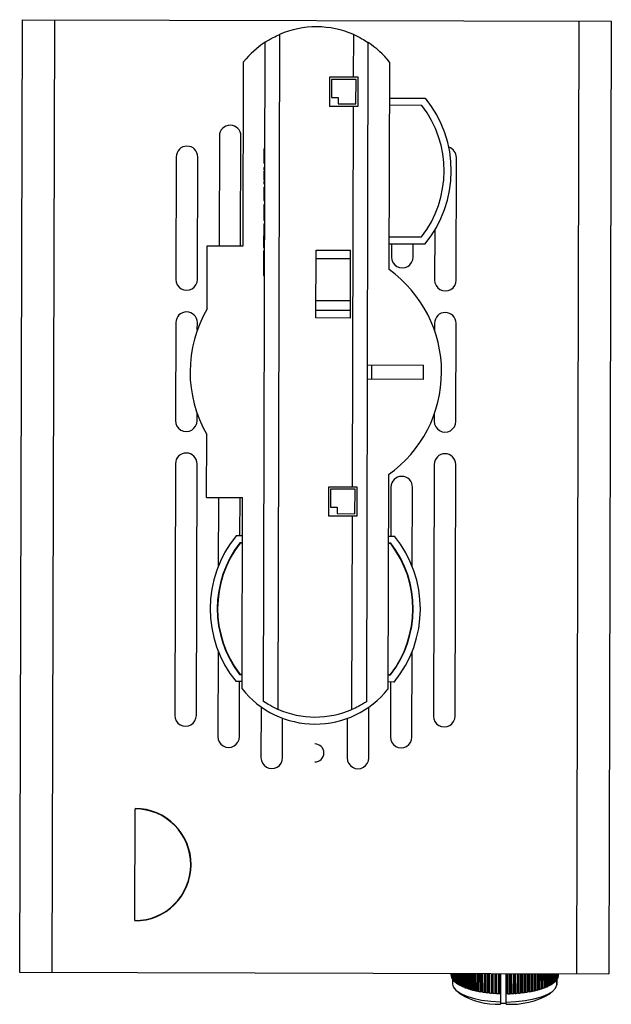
# Model space of a CAD drawing. Header units: millimetres. Extents: x 26 to 136, y 81 to 343.
# Tile 1 of 6: x 40 to 122, y 81 to 217. Entities that reach past the tile are written whole.
import ezdxf

# ---------------------------------------------------------------- set-up
doc = ezdxf.new("R2010")
doc.units = ezdxf.units.MM

msp = doc.modelspace()

# ---------------------------------------------------------------- linework, layer by layer
at = {"color": 7, "linetype": 'Continuous', "lineweight": 25}
for p, q in [((39.87, 217.49), (39.54, 84.99)), ((39.87, 217.49), (121.87, 217.28)), ((44.37, 217.48), (44.04, 84.98)), ((117.37, 217.3), (117.04, 84.8)), ((121.87, 217.28), (121.54, 84.78)), ((75.72, 215.43), (75.48, 121.56)), ((86, 209.47), (86.02, 215.41)), ((73.49, 122.65), (73.71, 214.36)), ((88.01, 214.32), (87.79, 122.61)), ((70.64, 186.01), (70.71, 211.63)), ((91.01, 211.58), (90.93, 182.72)), ((82.65, 209.48), (82.64, 205.48)), ((86.65, 209.47), (82.65, 209.48)), ((82.95, 209.18), (82.94, 206.68)), ((86.35, 209.17), (82.95, 209.18)), ((86.34, 205.77), (86.35, 209.17)), ((86.64, 205.47), (86.65, 209.47)), ((82.64, 205.48), (86.64, 205.47)), ((82.94, 206.68), (83.84, 206.68)), ((83.84, 206.68), (83.84, 205.78)), ((83.84, 205.78), (86.34, 205.77)), ((85.86, 152.47), (85.99, 205.47)), ((90.99, 206.58), (95.99, 206.57)), ((95.51, 205.57), (90.99, 205.58)), ((67.33, 201.32), (67.29, 186.02)), ((70.29, 186.01), (70.33, 201.31)), ((73.53, 199.51), (73.52, 197.53)), ((73.53, 199.51), (73.68, 199.51)), ((61.32, 198.4), (61.28, 181.35)), ((64.28, 181.35), (64.32, 198.4)), ((73.52, 197.53), (73.67, 197.53)), ((100.28, 181.26), (100.32, 198.31)), ((73.52, 196.91), (73.52, 196.59)), ((73.52, 196.91), (73.67, 196.91)), ((73.52, 196.59), (73.67, 196.59)), ((73.52, 196.58), (73.67, 196.58)), ((73.51, 195.01), (73.66, 195.01)), ((73.51, 194.98), (73.51, 194.66)), ((73.51, 194.98), (73.66, 194.98)), ((73.51, 194.66), (73.66, 194.66)), ((73.52, 195.77), (73.67, 195.77)), ((73.51, 194.17), (73.51, 192.33)), ((73.51, 194.17), (73.66, 194.17)), ((73.51, 192.33), (73.66, 192.33)), ((73.51, 191.79), (73.66, 191.79)), ((73.51, 191.79), (73.51, 191.09)), ((73.51, 191.09), (73.66, 191.09)), ((73.5, 189.1), (73.49, 185.78)), ((73.5, 190.3), (73.65, 190.3)), ((73.5, 189.59), (73.65, 189.59)), ((73.5, 189.55), (73.65, 189.55)), ((73.5, 189.1), (73.65, 189.1)), ((97.3, 188.18), (97.28, 181.27)), ((73.5, 187.44), (73.65, 187.44)), ((73.5, 187.39), (73.65, 187.39)), ((95.94, 186.27), (90.94, 186.28)), ((90.95, 187.28), (95.46, 187.27)), ((91.29, 186.28), (91.29, 184.46)), ((94.29, 184.45), (94.29, 186.27)), ((65.62, 177.28), (65.64, 186.02)), ((65.64, 186.02), (70.64, 186.01)), ((73.49, 185.78), (73.64, 185.78)), ((73.49, 185.33), (73.64, 185.33)), ((80.77, 176), (80.79, 185.43)), ((80.79, 185.43), (85.59, 185.42)), ((85.57, 175.99), (85.59, 185.42)), ((85.59, 184.23), (80.79, 184.24)), ((73.49, 183.45), (73.64, 183.45)), ((73.48, 181.92), (73.63, 181.92)), ((80.77, 178.44), (85.57, 178.43)), ((85.57, 177.02), (80.77, 177.03)), ((61.27, 175.35), (61.23, 161.71)), ((64.26, 174.36), (64.27, 175.35)), ((85.57, 175.99), (80.77, 176)), ((97.27, 175.27), (97.26, 174.28)), ((100.23, 161.62), (100.27, 175.26)), ((87.9, 169.47), (95.72, 169.45)), ((88.55, 167.47), (88.55, 169.47)), ((95.71, 167.45), (87.9, 167.47)), ((64.23, 161.71), (64.24, 162.7)), ((97.24, 162.61), (97.23, 161.62)), ((65.56, 151.02), (65.58, 159.76)), ((61.22, 155.71), (61.13, 120.71)), ((64.13, 120.71), (64.22, 155.71)), ((97.22, 155.62), (97.13, 120.62)), ((100.13, 120.62), (100.22, 155.62)), ((90.86, 154.2), (90.79, 124.37)), ((82.51, 152.48), (82.5, 148.48)), ((86.51, 152.47), (82.51, 152.48)), ((82.81, 152.18), (82.8, 149.68)), ((86.21, 152.17), (82.81, 152.18)), ((86.2, 148.77), (86.21, 152.17)), ((86.5, 148.47), (86.51, 152.47)), ((91.21, 152.46), (91.19, 145.67)), ((94.18, 141.42), (94.21, 152.45)), ((65.56, 151.02), (70.56, 151.01)), ((67.21, 151.02), (67.18, 141.48)), ((70.19, 145.72), (70.21, 151.01)), ((70.49, 124.42), (70.56, 151.01)), ((82.8, 149.68), (83.7, 149.68)), ((83.7, 149.68), (83.7, 148.78)), ((82.5, 148.48), (86.5, 148.47)), ((83.7, 148.78), (86.2, 148.77)), ((85.78, 121.54), (85.85, 148.47)), ((69.69, 145.72), (70.54, 145.72)), ((90.84, 145.67), (91.69, 145.66)), ((70.54, 144.72), (70.17, 144.72)), ((70.54, 144.67), (70.2, 144.67)), ((91.21, 144.67), (90.84, 144.67)), ((91.18, 144.62), (90.84, 144.62)), ((67.15, 129.66), (67.12, 117.77)), ((94.12, 117.71), (94.15, 129.6)), ((70.13, 126.42), (70.5, 126.42)), ((70.15, 126.47), (70.5, 126.47)), ((90.8, 126.42), (91.14, 126.42)), ((90.8, 126.37), (91.16, 126.37)), ((70.49, 125.42), (69.64, 125.42)), ((70.12, 117.76), (70.14, 125.42)), ((91.64, 125.36), (90.79, 125.37)), ((91.14, 125.37), (91.12, 117.71)), ((73.13, 121.91), (73.12, 114.83)), ((88.12, 114.79), (88.13, 121.88)), ((76.12, 114.82), (76.13, 120.33)), ((85.13, 120.31), (85.12, 114.8)), ((55.56, 92.18), (55.6, 107.71)), ((39.54, 84.99), (121.54, 84.78)), ((99.59, 84.84), (99.59, 84.52)), ((99.59, 84.59), (99.59, 84.84)), ((99.59, 84.59), (99.59, 84.59)), ((99.61, 84.41), (99.61, 84.84)), ((99.61, 84.41), (99.62, 84.4)), ((99.62, 84.84), (99.62, 84.34)), ((99.66, 84.23), (99.66, 84.84)), ((99.66, 84.23), (99.69, 84.22)), ((99.69, 84.84), (99.69, 84.16)), ((99.74, 84.06), (99.75, 84.84)), ((99.74, 84.06), (99.79, 84.05)), ((99.79, 84.84), (99.79, 83.99)), ((99.79, 83.98), (99.79, 83.35)), ((99.87, 83.88), (99.87, 84.84)), ((99.87, 83.88), (99.93, 83.87)), ((99.93, 84.84), (99.93, 83.81)), ((100.02, 83.71), (100.03, 84.84)), ((100.02, 83.71), (100.1, 83.7)), ((100.1, 84.84), (100.1, 83.65)), ((100.21, 83.55), (100.22, 84.84)), ((100.21, 83.55), (100.3, 83.54)), ((100.3, 84.84), (100.3, 83.48)), ((100.44, 83.39), (100.44, 84.84)), ((100.54, 84.84), (100.54, 83.32)), ((100.7, 83.23), (100.7, 84.84)), ((100.81, 84.84), (100.81, 83.17)), ((100.98, 83.08), (100.99, 84.84)), ((101.11, 84.84), (101.11, 83.02)), ((101.3, 82.94), (101.31, 84.83)), ((101.44, 84.83), (101.44, 82.89)), ((101.65, 82.81), (101.65, 84.83)), ((101.8, 84.83), (101.79, 82.76)), ((102.02, 82.68), (102.02, 84.83)), ((102.16, 82.68), (102.17, 84.83)), ((102.18, 84.83), (102.17, 82.63)), ((102.41, 82.57), (102.42, 84.83)), ((102.56, 82.57), (102.56, 84.83)), ((102.58, 84.83), (102.58, 82.52)), ((102.83, 82.46), (102.84, 84.83)), ((102.98, 82.47), (102.98, 84.83)), ((103.01, 84.83), (103.01, 82.42)), ((103.27, 82.36), (103.28, 84.83)), ((103.41, 82.38), (103.42, 84.83)), ((103.46, 84.83), (103.45, 82.33)), ((103.73, 82.28), (103.73, 84.83)), ((103.87, 82.29), (103.87, 84.83)), ((103.92, 84.83), (103.92, 82.25)), ((104.2, 82.2), (104.21, 84.83)), ((104.34, 82.22), (104.34, 84.83)), ((104.4, 84.83), (104.4, 82.18)), ((104.69, 82.14), (104.69, 84.83)), ((104.82, 82.16), (104.83, 84.83)), ((104.89, 84.83), (104.89, 82.12)), ((105.19, 82.09), (105.19, 84.82)), ((105.31, 82.11), (105.32, 84.82)), ((105.4, 84.82), (105.39, 82.07)), ((105.69, 82.05), (105.7, 84.82)), ((105.82, 82.08), (105.82, 84.82)), ((105.91, 84.82), (105.9, 82.04)), ((106.21, 82.02), (106.22, 84.82)), ((106.32, 82.05), (106.33, 84.82)), ((106.42, 84.82), (106.42, 82.01)), ((106.43, 82.01), (106.44, 84.82)), ((106.46, 84.82), (106.45, 80.66)), ((107.24, 84.82), (107.23, 82)), ((107.25, 82), (107.25, 84.82)), ((107.35, 82.04), (107.35, 84.82)), ((107.46, 84.82), (107.46, 82.01)), ((107.77, 82.01), (107.77, 84.82)), ((107.86, 82.05), (107.87, 84.82)), ((107.98, 84.82), (107.97, 82.02)), ((108.28, 82.04), (108.29, 84.82)), ((108.37, 82.08), (108.37, 84.82)), ((108.49, 84.82), (108.49, 82.05)), ((108.79, 82.07), (108.8, 84.82)), ((108.87, 82.11), (108.87, 84.82)), ((109, 84.82), (108.99, 82.09)), ((109.29, 82.12), (109.3, 84.81)), ((109.36, 82.16), (109.37, 84.81)), ((109.5, 84.81), (109.49, 82.14)), ((109.78, 82.18), (109.79, 84.81)), ((109.84, 82.22), (109.85, 84.81)), ((109.98, 84.81), (109.98, 82.2)), ((110.26, 82.25), (110.27, 84.81)), ((110.31, 82.29), (110.31, 84.81)), ((110.45, 84.81), (110.45, 82.28)), ((110.72, 82.33), (110.73, 84.81)), ((110.76, 82.38), (110.76, 84.81)), ((110.91, 84.81), (110.9, 82.36)), ((111.16, 82.42), (111.17, 84.81)), ((111.19, 82.47), (111.2, 84.81)), ((111.34, 84.81), (111.34, 82.46)), ((111.59, 82.52), (111.59, 84.81)), ((111.6, 82.57), (111.61, 84.81)), ((111.76, 84.81), (111.75, 82.57)), ((111.99, 82.63), (111.99, 84.81)), ((111.99, 82.69), (112, 84.81)), ((112.15, 84.81), (112.14, 82.68)), ((112.36, 82.76), (112.37, 84.81)), ((112.51, 84.81), (112.51, 82.81)), ((112.71, 82.89), (112.72, 84.81)), ((112.85, 84.81), (112.85, 82.94)), ((113.04, 83.03), (113.04, 84.81)), ((113.16, 84.81), (113.16, 83.08)), ((113.33, 83.17), (113.34, 84.8)), ((113.44, 84.8), (113.44, 83.23)), ((113.59, 83.32), (113.6, 84.8)), ((113.69, 84.8), (113.69, 83.39)), ((113.83, 83.48), (113.83, 84.8)), ((113.83, 83.54), (113.91, 83.55)), ((113.91, 84.8), (113.91, 83.55)), ((114.02, 83.65), (114.03, 84.8)), ((114.02, 83.7), (114.09, 83.71)), ((114.1, 84.8), (114.09, 83.71)), ((114.19, 83.82), (114.19, 84.8)), ((114.19, 83.87), (114.24, 83.88)), ((114.25, 84.8), (114.24, 83.88)), ((114.29, 83.31), (114.29, 83.95)), ((114.29, 83.94), (114.29, 83.24)), ((114.32, 83.99), (114.32, 84.8)), ((114.32, 84.05), (114.36, 84.06)), ((114.36, 84.8), (114.36, 84.06)), ((114.41, 84.16), (114.41, 84.8)), ((114.41, 84.23), (114.44, 84.23)), ((114.44, 84.8), (114.44, 84.23)), ((114.47, 84.34), (114.47, 84.8)), ((114.47, 84.41), (114.48, 84.41)), ((114.48, 84.8), (114.48, 84.41)), ((114.49, 84.52), (114.49, 84.8)), ((100.28, 82.44), (100.75, 82.04)), ((100.44, 83.39), (100.54, 83.38)), ((100.7, 83.23), (100.81, 83.22)), ((100.98, 83.08), (101.11, 83.08)), ((101.3, 82.94), (101.44, 82.94)), ((101.65, 82.81), (101.79, 82.81)), ((102.02, 82.68), (102.16, 82.68)), ((102.16, 82.68), (102.17, 82.63)), ((102.41, 82.57), (102.56, 82.57)), ((102.56, 82.57), (102.58, 82.52)), ((102.83, 82.46), (102.98, 82.47)), ((102.98, 82.47), (103.01, 82.42)), ((103.27, 82.36), (103.41, 82.38)), ((103.41, 82.38), (103.45, 82.33)), ((103.73, 82.28), (103.87, 82.29)), ((103.87, 82.29), (103.92, 82.25)), ((104.2, 82.2), (104.34, 82.22)), ((104.34, 82.22), (104.4, 82.18)), ((109.78, 82.18), (109.84, 82.22)), ((109.84, 82.22), (109.98, 82.2)), ((110.26, 82.25), (110.31, 82.29)), ((110.31, 82.29), (110.45, 82.28)), ((110.72, 82.33), (110.76, 82.38)), ((110.76, 82.38), (110.9, 82.36)), ((111.16, 82.42), (111.19, 82.47)), ((111.19, 82.47), (111.34, 82.46)), ((111.59, 82.52), (111.6, 82.57)), ((111.6, 82.57), (111.75, 82.57)), ((111.99, 82.63), (111.99, 82.69)), ((111.99, 82.69), (112.14, 82.68)), ((112.36, 82.81), (112.51, 82.81)), ((112.71, 82.94), (112.85, 82.94)), ((113.04, 83.08), (113.16, 83.08)), ((113.32, 82), (113.79, 82.41)), ((113.33, 83.22), (113.44, 83.23)), ((113.59, 83.38), (113.69, 83.39)), ((114.29, 83.24), (114.29, 83.31)), ((104.69, 82.14), (104.82, 82.16)), ((104.82, 82.16), (104.89, 82.12)), ((105.19, 82.09), (105.31, 82.11)), ((105.31, 82.11), (105.39, 82.07)), ((105.69, 82.05), (105.82, 82.08)), ((105.82, 82.08), (105.9, 82.04)), ((106.21, 82.02), (106.32, 82.05)), ((106.32, 82.05), (106.42, 82.01)), ((106.42, 82.01), (106.43, 82.01)), ((106.43, 82.01), (106.44, 82.08)), ((106.44, 82.08), (106.44, 80.86)), ((107.23, 82), (107.25, 82)), ((107.24, 80.85), (107.24, 82)), ((107.24, 80.63), (107.24, 80.85)), ((107.25, 82), (107.35, 82.04)), ((107.35, 82.04), (107.46, 82.01)), ((107.77, 82.01), (107.86, 82.05)), ((107.86, 82.05), (107.97, 82.02)), ((108.28, 82.04), (108.37, 82.08)), ((108.37, 82.08), (108.49, 82.05)), ((108.79, 82.07), (108.87, 82.11)), ((108.87, 82.11), (108.99, 82.09)), ((109.29, 82.12), (109.36, 82.16)), ((109.36, 82.16), (109.49, 82.14)), ((106.45, 80.66), (106.44, 80.65)), ((106.44, 80.65), (106.44, 80.65)), ((107.24, 80.65), (106.45, 80.66)), ((106.46, 80.66), (106.45, 80.56)), ((107.24, 80.63), (107.24, 80.64)), ((107.25, 80.55), (107.24, 80.63))]:
    msp.add_line(p, q, dxfattribs=at)
at = {"color": 7, "linetype": 'Continuous', "lineweight": 25, "flags": 128}
for points in [[(99.79, 83.35), (99.88, 82.95), (100.23, 82.49), (100.82, 82.07), (101.63, 81.69), (102.64, 81.37), (103.81, 81.12), (105.09, 80.95), (106.44, 80.86)], [(107.24, 80.85), (108.6, 80.91), (109.9, 81.05), (111.11, 81.27), (112.16, 81.56), (113.04, 81.92), (113.7, 82.33), (114.12, 82.78), (114.29, 83.24)], [(106.44, 80.86), (106.44, 80.74), (106.44, 80.65)], [(106.44, 80.65), (106.45, 80.6), (106.45, 80.56)]]:
    msp.add_lwpolyline(points, dxfattribs=at)
at = {"color": 7, "linetype": 'Continuous', "lineweight": 25}
for centre, radius, start, end in [((80.84, 203.49), 13, 66.5206, 113.1966), ((80.84, 203.49), 13, 123.2256, 141.1897), ((80.84, 203.49), 13, 38.5275, 56.4916), ((83.6, 196.45), 15, 322.2691, 37.4481), ((83.6, 196.45), 16, 320.485, 39.2322), ((68.83, 201.31), 1.5, 359.8586, 179.8586), ((62.82, 198.4), 1.5, 359.8586, 179.8586), ((98.82, 198.31), 1.5, 359.8586, 73.195), ((92.79, 184.46), 1.5, 179.8586, 359.8586), ((80.75, 168.49), 17.5, 305.3091, 54.4081), ((62.78, 181.35), 1.5, 179.8586, 359.8586), ((98.78, 181.26), 1.5, 179.8586, 359.8586), ((62.77, 175.35), 1.5, 359.8586, 179.8586), ((80.75, 168.49), 17.5, 149.823, 209.8942), ((98.77, 175.26), 1.5, 359.8586, 179.8586), ((80.75, 168.49), 15, 356.036, 3.6812), ((62.73, 161.71), 1.5, 179.8586, 359.8586), ((98.73, 161.62), 1.5, 179.8586, 359.8586), ((62.72, 155.71), 1.5, 359.8586, 179.8586), ((98.72, 155.62), 1.5, 359.8586, 179.8586), ((92.71, 152.46), 1.5, 359.8586, 179.8586), ((82.04, 135.54), 16, 140.485, 219.2322), ((79.3, 135.54), 16, 320.485, 39.2322), ((82.04, 135.54), 15, 142.2691, 217.4481), ((82.04, 135.54), 14.95, 142.3633, 217.3538), ((79.3, 135.54), 14.95, 322.3633, 37.3538), ((79.3, 135.54), 15, 322.2691, 37.4481), ((80.66, 132.51), 13, 218.5275, 321.1897), ((62.63, 120.71), 1.5, 179.8586, 359.8586), ((80.66, 133.49), 13, 246.5206, 293.1966), ((98.63, 120.62), 1.5, 179.8586, 359.8586), ((68.62, 117.77), 1.5, 179.8586, 359.8586), ((80.62, 115.49), 1.25, 269.8586, 89.8586), ((92.62, 117.71), 1.5, 179.8586, 359.8586), ((74.62, 114.83), 1.5, 179.8586, 359.8586), ((86.62, 114.8), 1.5, 179.8586, 359.8586), ((55.58, 99.95), 7.82, 269.8586, 89.8586), ((55.58, 99.95), 7.77, 269.8586, 89.8586), ((100.48, 84.57), 0.89, 183.4827, 190.3834), ((100.59, 84.59), 0.999, 194.9024, 201.2924), ((100.79, 84.68), 1.21, 205.3448, 210.9532), ((101.07, 84.86), 1.55, 214.4333, 219.197), ((101.43, 85.17), 2.03, 222.1202, 226.1084), ((101.85, 85.63), 2.65, 228.5482, 231.882), ((112.34, 85.49), 2.5, 308.9927, 312.4566), ((112.74, 85.07), 1.91, 314.9931, 319.1388), ((113.09, 84.78), 1.47, 322.1768, 327.1196), ((113.35, 84.62), 1.16, 330.7247, 336.513), ((113.53, 84.55), 0.967, 340.68, 347.2105), ((113.61, 84.54), 0.88, 351.8009, 358.7558), ((102.32, 86.26), 3.44, 233.9257, 236.7298), ((102.83, 87.06), 4.38, 238.457, 240.8401), ((103.36, 88.04), 5.49, 242.3171, 244.3674), ((103.89, 89.18), 6.75, 245.6467, 247.4335), ((104.41, 90.46), 8.14, 248.5561, 250.1335), ((104.91, 91.87), 9.63, 251.1311, 252.5411), ((105.36, 93.36), 11.2, 253.4385, 254.7142), ((105.77, 94.9), 12.79, 255.531, 256.6983), ((106.13, 96.45), 14.37, 257.45, 258.5299), ((106.42, 97.95), 15.9, 259.2292, 260.2386), ((106.66, 99.36), 17.33, 260.8957, 261.8488), ((106.84, 100.64), 18.62, 262.4722, 263.3807), ((107.36, 100.38), 18.36, 276.6606, 277.5778), ((107.54, 99.07), 17.04, 278.2078, 279.172), ((107.78, 97.63), 15.58, 279.8373, 280.8607), ((108.09, 96.11), 14.03, 281.5702, 282.6674), ((108.44, 94.56), 12.45, 283.432, 284.6207), ((108.86, 93.03), 10.85, 285.4534, 286.7556), ((109.32, 91.55), 9.31, 287.6728, 289.1158), ((109.81, 90.16), 7.83, 290.138, 291.7565), ((110.33, 88.9), 6.47, 292.9099, 294.7483), ((110.86, 87.79), 5.24, 296.0664, 298.1818), ((111.38, 86.85), 4.17, 299.7079, 302.1734), ((111.87, 86.09), 3.25, 303.9627, 306.871), ((106, 90.59), 10.04, 238.4564, 272.5455), ((106.96, 101.74), 19.73, 263.9778, 264.852), ((107.03, 102.64), 20.63, 265.4291, 266.2778), ((107.07, 103.29), 21.28, 266.8407, 267.6719), ((107.92, 91.17), 10.64, 266.3692, 300.5174), ((107.09, 103.61), 21.61, 270.9652, 271.788), ((107.11, 103.17), 21.16, 272.3433, 273.1777), ((107.15, 102.46), 20.46, 273.7432, 274.5966), ((107.23, 101.52), 19.51, 275.1776, 276.0584)]:
    msp.add_arc(centre, radius, start, end, dxfattribs=at)
for points, knots in [([(73.71, 214.36), (74.08, 214.59), (74.73, 214.99), (75.41, 215.3), (75.72, 215.43)], [0, 0, 0, 0, 0.554965, 1, 1, 1, 1]), ([(86.02, 215.41), (86.4, 215.23), (87.08, 214.92), (87.73, 214.5), (88.01, 214.32)], [0, 0, 0, 0, 0.565117, 1, 1, 1, 1]), ([(73.52, 196.43), (73.52, 196.37), (73.52, 196.2), (73.52, 195.94), (73.52, 195.77)], [0, 0, 0, 0, 0.329718, 1, 1, 1, 1]), ([(73.52, 195.77), (73.52, 195.67), (73.52, 195.48), (73.52, 195.27), (73.52, 195.2), (73.52, 195.18)], [0, 0, 0, 0, 0.427749, 0.855197, 1, 1, 1, 1]), ([(73.51, 191.09), (73.5, 190.94), (73.5, 190.68), (73.5, 190.41), (73.5, 190.3)], [0, 0, 0, 0, 0.56024, 1, 1, 1, 1]), ([(73.5, 190.3), (73.5, 190.19), (73.5, 189.97), (73.5, 189.74), (73.5, 189.61), (73.5, 189.6), (73.5, 189.59)], [0, 0, 0, 0, 0.279797, 0.5595, 0.779626, 1, 1, 1, 1]), ([(73.49, 185.33), (73.49, 185.3), (73.49, 185.23), (73.49, 184.72), (73.49, 184.09), (73.49, 183.66), (73.49, 183.45)], [0, 0, 0, 0, 0.279512, 0.55908, 0.779374, 1, 1, 1, 1]), ([(73.49, 183.45), (73.49, 183.11), (73.48, 182.51), (73.48, 182.1), (73.48, 181.92)], [0, 0, 0, 0, 0.5595165, 1, 1, 1, 1]), ([(75.48, 121.56), (75.1, 121.74), (74.42, 122.05), (73.77, 122.47), (73.49, 122.65)], [0, 0, 0, 0, 0.5651171, 1, 1, 1, 1]), ([(87.79, 122.61), (87.42, 122.39), (86.77, 121.98), (86.09, 121.67), (85.78, 121.54)], [0, 0, 0, 0, 0.554965, 1, 1, 1, 1])]:
    msp.add_open_spline(points, degree=3, knots=knots, dxfattribs=at)

doc.saveas('drawing.dxf')
